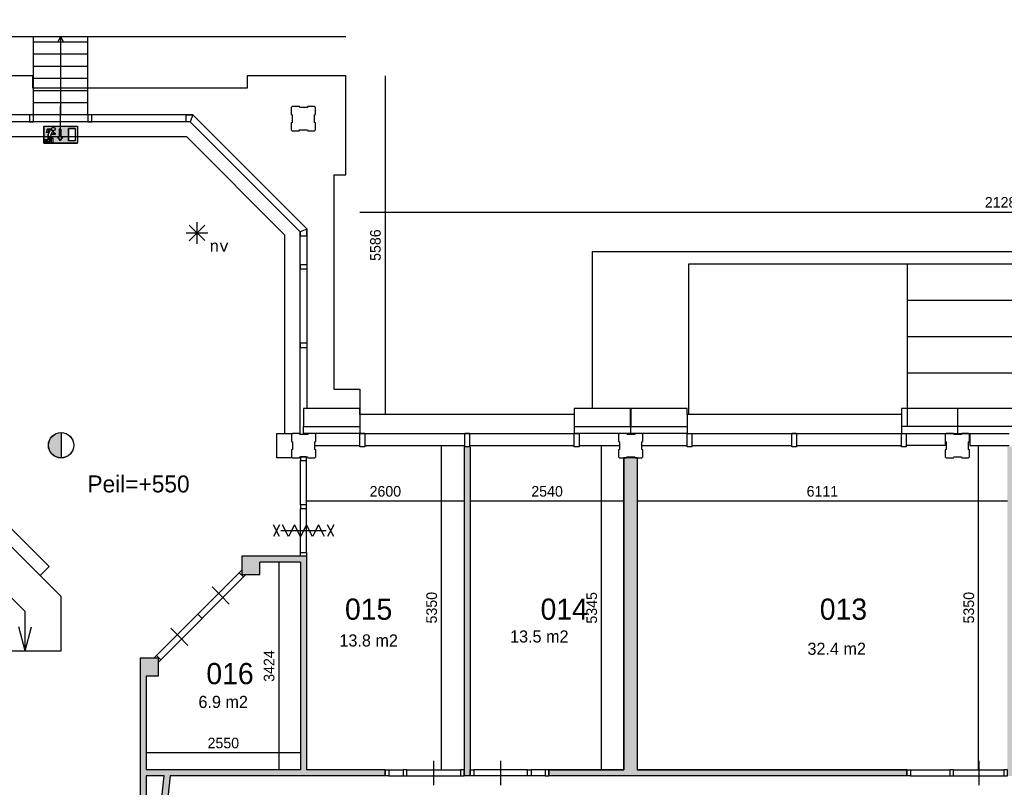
# Model space of a CAD drawing. Extents: x -1826 to 147704, y -44576 to 60962.
# Tile 74 of 75: x 104004 to 120259, y 48296 to 60962. Entities that reach past the tile are written whole.
import ezdxf
from ezdxf.enums import TextEntityAlignment as Align

# ---------------------------------------------------------------- set-up
doc = ezdxf.new("R2010")
doc.units = 0
doc.header["$MEASUREMENT"] = 0
doc.header["$PDMODE"] = 35
doc.header["$PDSIZE"] = -0.5
doc.layers.get('0').update_dxf_attribs({"linetype": 'CONTINUOUS'})
doc.layers.get('DEFPOINTS').update_dxf_attribs({"linetype": 'CONTINUOUS'})
for name, color, linetype in [('AA$1A---_ARCEER', 252, 'CONTINUOUS'), ('AL21----_BUITENWAND', 252, 'CONTINUOUS'), ('AL22----_BINNENWAND', 252, 'CONTINUOUS'), ('AL24----_TRAPPEN', 252, 'CONTINUOUS'), ('AL31----_BUITENKOZIJN', 252, 'CONTINUOUS'), ('AL32----_BINNENKOZIJN', 252, 'CONTINUOUS'), ('AM$1A---_MAATVOERING', 252, 'CONTINUOUS'), ('Betonpalen', 252, 'CONTINUOUS'), ('Brandweer', 252, 'CONTINUOUS'), ('brandweer NIEUW', 252, 'CONTINUOUS'), ('LAYER01', 252, 'CONTINUOUS'), ('M2', 252, 'CONTINUOUS'), ('STEMPEL', 252, 'CONTINUOUS')]:
    doc.layers.add(name, color=color, linetype=linetype)
doc.styles.add('B-01', font='b-gbp')
doc.styles.add('MONOTXT', font='MONOTXT')
doc.dimstyles.new('BBA_STAND', dxfattribs={"dimtxt": 175, "dimasz": 1, "dimexe": 1, "dimexo": 0.001, "dimgap": 75, "dimtad": 1, "dimdec": 0, "dimzin": 0, "dimdsep": 46, "dimtxsty": 'B-01', "dimblk": 'NONE', "dimblk1": 'PIJL1', "dimblk2": 'NONE', "dimcen": 1, "dimse1": 1, "dimse2": 1, "dimclrd": 256, "dimclre": 256, "dimclrt": 256, "dimadec": 4, "dimazin": 0, "dimtfac": 1, "dimtdec": 0, "dimtmove": 0, "dimatfit": 2, "dimldrblk": 'PIJL1', "dimfxl": 1, "dimtfillclr": 256, "dimtolj": 1, "dimtzin": 0, "dimarcsym": 0})

# ---------------------------------------------------------------- blocks, each defined once
blk = doc.blocks.new('*D14')
at = {"layer": 'AM$1A---_MAATVOERING', "lineweight": -2, "transparency": 16777216}
blk.add_line((86391, 60685), (109391, 60685), dxfattribs=at)
at = {"layer": 'DEFPOINTS', "color": 0, "transparency": 16777216}
for p in [(109391, 60685), (86391, 60035), (109391, 60035)]:
    blk.add_point(p, dxfattribs=at)
at = {"layer": 'AM$1A---_MAATVOERING', "transparency": 16777216, "insert": (97891, 60847), "char_height": 175, "attachment_point": 5, "style": 'B-01'}
blk.add_mtext('\\A1;23000', dxfattribs=at)
blk = doc.blocks.new('_None')
blk = doc.blocks.new('PIJL1')
at = {"color": 1, "linetype": 'ByBlock'}
blk.add_line((0, 83), (0, -83), dxfattribs=at)
blk.add_solid([(-100, 17), (-100, -17), (0, 0)], dxfattribs=at)
blk = doc.blocks.new('*D15')
at = {"layer": 'AM$1A---_MAATVOERING', "lineweight": -2, "transparency": 16777216}
blk.add_line((110040, 60035), (110040, 54449), dxfattribs=at)
at = {"layer": 'DEFPOINTS', "color": 0, "transparency": 16777216}
for p in [(109391, 60035), (109835, 54449), (110040, 54449)]:
    blk.add_point(p, dxfattribs=at)
at = {"layer": 'AM$1A---_MAATVOERING', "transparency": 16777216, "insert": (109878, 57242), "char_height": 175, "attachment_point": 5, "rotation": 90, "style": 'B-01'}
blk.add_mtext('\\A1;5586', dxfattribs=at)
blk = doc.blocks.new('*D16')
at = {"layer": 'AM$1A---_MAATVOERING', "lineweight": -2, "transparency": 16777216}
blk.add_line((109621, 57785), (130905, 57785), dxfattribs=at)
at = {"layer": 'DEFPOINTS', "color": 0, "transparency": 16777216}
for p in [(130905, 57785), (109621, 55099), (130905, 54549)]:
    blk.add_point(p, dxfattribs=at)
at = {"layer": 'AM$1A---_MAATVOERING', "transparency": 16777216, "insert": (120263, 57947), "char_height": 175, "attachment_point": 5, "style": 'B-01'}
blk.add_mtext('\\A1;21284', dxfattribs=at)
blk = doc.blocks.new('*D49')
at = {"layer": 'AM$1A---_MAATVOERING', "lineweight": -2, "transparency": 16777216}
blk.add_line((108285, 52009), (108285, 48585), dxfattribs=at)
at = {"layer": 'DEFPOINTS', "color": 0, "transparency": 16777216}
for p in [(108410, 52009), (108285, 48585), (108410, 48585)]:
    blk.add_point(p, dxfattribs=at)
at = {"layer": 'AM$1A---_MAATVOERING', "transparency": 16777216, "insert": (108123, 50297), "char_height": 175, "attachment_point": 5, "rotation": 90, "style": 'B-01'}
blk.add_mtext('\\A1;3424', dxfattribs=at)
blk = doc.blocks.new('*D50')
at = {"layer": 'AM$1A---_MAATVOERING', "lineweight": -2, "transparency": 16777216}
blk.add_line((108641, 48864), (106091, 48864), dxfattribs=at)
at = {"layer": 'DEFPOINTS', "color": 0, "transparency": 16777216}
for p in [(106091, 48973), (108641, 48973), (106091, 48864)]:
    blk.add_point(p, dxfattribs=at)
at = {"layer": 'AM$1A---_MAATVOERING', "transparency": 16777216, "insert": (107366, 49026), "char_height": 175, "attachment_point": 5, "style": 'B-01'}
blk.add_mtext('\\A1;2550', dxfattribs=at)
blk = doc.blocks.new('*D51')
at = {"layer": 'AM$1A---_MAATVOERING', "lineweight": -2, "transparency": 16777216}
blk.add_line((111341, 53017), (108741, 53017), dxfattribs=at)
at = {"layer": 'DEFPOINTS', "color": 0, "transparency": 16777216}
for p in [(108741, 53017), (108741, 48585), (111341, 48585)]:
    blk.add_point(p, dxfattribs=at)
at = {"layer": 'AM$1A---_MAATVOERING', "transparency": 16777216, "insert": (110041, 53179), "char_height": 175, "attachment_point": 5, "style": 'B-01'}
blk.add_mtext('\\A1;2600', dxfattribs=at)
blk = doc.blocks.new('*D52')
at = {"layer": 'AM$1A---_MAATVOERING', "lineweight": -2, "transparency": 16777216}
blk.add_line((110968, 48585), (110968, 53935), dxfattribs=at)
at = {"layer": 'DEFPOINTS', "color": 0, "transparency": 16777216}
for p in [(110968, 53935), (111208, 53935), (111208, 48585)]:
    blk.add_point(p, dxfattribs=at)
at = {"layer": 'AM$1A---_MAATVOERING', "transparency": 16777216, "insert": (110806, 51260), "char_height": 175, "attachment_point": 5, "rotation": 90, "style": 'B-01'}
blk.add_mtext('\\A1;5350', dxfattribs=at)
blk = doc.blocks.new('*D53')
at = {"layer": 'AM$1A---_MAATVOERING', "lineweight": -2, "transparency": 16777216}
blk.add_line((113611, 48585), (113611, 53930), dxfattribs=at)
at = {"layer": 'DEFPOINTS', "color": 0, "transparency": 16777216}
for p in [(113611, 53930), (113906, 53930), (113981, 48585)]:
    blk.add_point(p, dxfattribs=at)
at = {"layer": 'AM$1A---_MAATVOERING', "transparency": 16777216, "insert": (113449, 51257), "char_height": 175, "attachment_point": 5, "rotation": 90, "style": 'B-01'}
blk.add_mtext('\\A1;5345', dxfattribs=at)
blk = doc.blocks.new('*D54')
at = {"layer": 'AM$1A---_MAATVOERING', "lineweight": -2, "transparency": 16777216}
blk.add_line((113981, 53017), (111441, 53017), dxfattribs=at)
at = {"layer": 'DEFPOINTS', "color": 0, "transparency": 16777216}
for p in [(111441, 53017), (111441, 48585), (113981, 48585)]:
    blk.add_point(p, dxfattribs=at)
at = {"layer": 'AM$1A---_MAATVOERING', "transparency": 16777216, "insert": (112711, 53179), "char_height": 175, "attachment_point": 5, "style": 'B-01'}
blk.add_mtext('\\A1;2540', dxfattribs=at)
blk = doc.blocks.new('*D55')
at = {"layer": 'AM$1A---_MAATVOERING', "lineweight": -2, "transparency": 16777216}
blk.add_line((119836, 48585), (119836, 53935), dxfattribs=at)
at = {"layer": 'DEFPOINTS', "color": 0, "transparency": 16777216}
for p in [(119836, 53935), (120311, 53935), (120311, 48585)]:
    blk.add_point(p, dxfattribs=at)
at = {"layer": 'AM$1A---_MAATVOERING', "transparency": 16777216, "insert": (119674, 51260), "char_height": 175, "attachment_point": 5, "rotation": 90, "style": 'B-01'}
blk.add_mtext('\\A1;5350', dxfattribs=at)
blk = doc.blocks.new('*D56')
at = {"layer": 'AM$1A---_MAATVOERING', "lineweight": -2, "transparency": 16777216}
blk.add_line((120311, 53017), (114201, 53017), dxfattribs=at)
at = {"layer": 'DEFPOINTS', "color": 0, "transparency": 16777216}
for p in [(114201, 53017), (114201, 48585), (120311, 48585)]:
    blk.add_point(p, dxfattribs=at)
at = {"layer": 'AM$1A---_MAATVOERING', "transparency": 16777216, "insert": (117256, 53179), "char_height": 175, "attachment_point": 5, "style": 'B-01'}
blk.add_mtext('\\A1;6111', dxfattribs=at)
blk = doc.blocks.new('*D70')
at = {"layer": 'AM$1A---_MAATVOERING', "lineweight": -2, "transparency": 16777216}
blk.add_line((122191, 47617), (106491, 47617), dxfattribs=at)
at = {"layer": 'DEFPOINTS', "color": 0, "transparency": 16777216}
for p in [(106491, 48485), (122191, 48485), (106491, 47617)]:
    blk.add_point(p, dxfattribs=at)
at = {"layer": 'AM$1A---_MAATVOERING', "transparency": 16777216, "insert": (114341, 47779), "char_height": 175, "attachment_point": 5, "style": 'B-01'}
blk.add_mtext('\\A1;15701', dxfattribs=at)

msp = doc.modelspace()

# ---------------------------------------------------------------- hatches: boundary and pattern name
at = {"layer": 'AA$1A---_ARCEER'}
msp.add_hatch(color=256, dxfattribs=at).paths.add_polyline_path([(111441.1, 48485.8), (111441.1, 48585.8), (111441.1, 53915.8), (111341.1, 53915.8), (111341.1, 48585.8), (111341.1, 48485.8)])
h = msp.add_hatch(color=256, dxfattribs=at)
h.paths.add_polyline_path([(125090.6, 48644.8), (125090.6, 48424.8), (130090.6, 48424.8), (130090.6, 48644.8)])
h.paths.add_polyline_path([(125090.6, 43244.8), (125090.6, 43024.8), (130090.6, 43024.8), (130090.6, 43244.8)])
h.paths.add_polyline_path([(130090.6, 37624.3), (130090.6, 37844.3), (125090.6, 37844.3), (125090.6, 37624.3)])
h.paths.add_polyline_path([(124690.6, 37624.3), (124690.6, 37844.3), (121340.6, 37844.3), (121340.6, 39614.3), (121297.6, 39614.3), (121240.6, 39557.3), (121240.6, 37844.3), (121240.6, 37624.3)])
h.paths.add_polyline_path([(121250.6, 43244.8), (121240.6, 43233.8), (121240.6, 43024.8), (121240.6, 41254.8), (121340.6, 41254.8), (121340.6, 43024.8), (124690.6, 43024.8), (124690.6, 43244.8)])
h.paths.add_polyline_path([(122196.6, 48644.8), (122190.6, 48637.8), (122190.6, 48424.8), (122190.6, 44884.8), (122290.6, 44884.8), (122290.6, 48424.8), (124690.6, 48424.8), (124690.6, 48644.8)])
h.paths.add_polyline_path([(120530.6, 53914.8), (120310.6, 53914.8), (120310.6, 48484.8), (120530.6, 48484.8)])
h.paths.add_polyline_path([(116090.6, 45934.8), (116090.6, 45734.8), (119730.6, 45734.8), (119730.6, 43234.8), (116090.6, 43234.8), (116090.6, 43034.8), (116975.6, 43034.8), (116975.6, 38034.3), (117079.6, 38034.3), (117079.6, 43034.8), (119907.6, 43034.8), (119940.6, 43066.8), (119940.6, 43234.8), (119940.6, 45734.8), (119940.6, 45934.8)])
h.paths.add_polyline_path([(114200.1, 48584.8), (114200.1, 53734.8), (113980.1, 53734.8), (113980.1, 48584.8), (112740.1, 48584.8), (112740.1, 48484.8), (118650.1, 48484.8), (118650.1, 48584.8)])
h.paths.add_polyline_path([(122270.6, 35984.3), (122170.6, 35984.3), (121050.6, 35984.3), (121050.6, 35884.3), (122170.6, 35884.3), (122170.6, 32280.3), (121150.6, 32280.3), (121150.6, 32534.3), (121050.6, 32534.3), (121050.6, 32148.5), (121480.5, 31534.3), (122270.6, 31534.3), (122270.6, 32534.3)])
h.paths.add_polyline_path([(122170.6, 32180.3), (122170.6, 31634.3), (121532.6, 31634.3), (121532.6, 31634.3), (121150.2, 32180.3)], flags=16)
h = msp.add_hatch(color=256, dxfattribs=at)
h.paths.add_polyline_path([(108740.1, 52109.8), (107669.1, 52109.8), (107669.1, 51809.8), (107969.1, 51809.8), (107969.1, 52009.8), (108640.1, 52009.8), (108640.1, 48585.8), (106090.1, 48585.8), (106090.1, 50131.8), (106290.1, 50131.8), (106290.1, 50431.2), (105990.1, 50431.8), (105990.1, 45735.8), (106776.1, 45735.8), (106776.1, 45935.8), (106212.2, 45935.8), (106489.9, 48485.8), (110040.1, 48485.8), (110040.1, 48585.8), (108740.1, 48585.8)])
h.paths.add_polyline_path([(106389.6, 48485.8), (106115.1, 45935.8), (106090.1, 45935.8), (106090.1, 48485.8)], flags=16)
at = {"layer": 'Brandweer'}
h = msp.add_hatch(color=256, dxfattribs=at)
h.paths.add_polyline_path([(104958.1, 58927.1), (104958.1, 59204.5), (104403.2, 59204.5), (104403.2, 58927.1)])
h.paths.add_polyline_path([(104709.3, 59025.9), (104672.3, 58970.4), (104635.3, 59025.9), (104658.4, 59025.9), (104658.4, 59155.4), (104686.2, 59155.4), (104686.2, 59025.9)], flags=16)
h.paths.add_polyline_path([(104810.1, 59167.5), (104921.1, 59167.5), (104921.1, 58964.1), (104810.1, 58964.1)], flags=16)
h.paths.add_polyline_path([(104588.2, 59065.8), (104532.7, 59065.8), (104532.7, 59099.4), (104511.3, 59052.3), (104551.2, 59001.1), (104551.2, 58931.7), (104528.1, 58931.7), (104528.1, 58993.1), (104500.3, 59028.8), (104500.3, 58954.8), (104412.5, 58954.8), (104412.5, 58978), (104477.2, 58978), (104477.2, 59066.7), (104508.3, 59135.2), (104481.4, 59135.2), (104472.1, 59098.2), (104448.3, 59098.2), (104463.3, 59158.3), (104524.3, 59158.3), (104524.9, 59151.8), (104525, 59151.5), (104528.3, 59141.9), (104528.5, 59141.5), (104531.8, 59136.3), (104532.2, 59135.8), (104535.3, 59132.3), (104535.6, 59132.1), (104541.3, 59127.7), (104541.9, 59127.3), (104547.5, 59124.6), (104549.1, 59124.1), (104552.3, 59123.1), (104553.9, 59122.8), (104554.2, 59122.7), (104554.6, 59122.7), (104555, 59122.6), (104555.4, 59122.5), (104555.8, 59122.5), (104555.8, 59088.9), (104588.2, 59088.9)], flags=16)
h.paths.add_polyline_path([(104581.6, 59140.4), (104580.1, 59138.6), (104576.8, 59135.8), (104576.9, 59135.9), (104573.5, 59133.8), (104569.8, 59132.1), (104565.9, 59131), (104561.8, 59130.5), (104557.7, 59130.6), (104553.7, 59131.3), (104553.5, 59131.4), (104549.6, 59132.7), (104548.8, 59133.1), (104546.1, 59134.5), (104545.8, 59134.7), (104542.8, 59136.8), (104542.7, 59136.9), (104539.5, 59139.9), (104538.9, 59140.7), (104537.3, 59142.8), (104536.3, 59144.6), (104535.7, 59145.5), (104535.9, 59145.2), (104534.2, 59148.9), (104533.1, 59153), (104533.2, 59152.9), (104532.9, 59154.9), (104532.6, 59156.4), (104532.7, 59159.6), (104532.7, 59161), (104533, 59162.4), (104533.5, 59165), (104534.1, 59166.9), (104534.3, 59167.8), (104534.2, 59167.6), (104536, 59171.5), (104536.2, 59171.8), (104538.3, 59175.2), (104539.2, 59176.1), (104540.9, 59178.1), (104541.3, 59178.4), (104544.2, 59180.9), (104545.3, 59181.5), (104547.3, 59182.8), (104549, 59183.6), (104549.6, 59183.9), (104549.2, 59183.7), (104552.4, 59184.9), (104554.7, 59185.4), (104555.2, 59185.6), (104559.1, 59186.1), (104563.2, 59186), (104567.5, 59185.2), (104568.2, 59184.9), (104571.3, 59183.9), (104572.5, 59183.3), (104574.7, 59182.2), (104578.5, 59179.5), (104579.4, 59178.6), (104581, 59177), (104582.3, 59175.4), (104583.1, 59174.5), (104582.8, 59174.9), (104585, 59171.4), (104586.6, 59167.7), (104587.7, 59163.8), (104588, 59161.8), (104588.1, 59161.3), (104588, 59161.7), (104588.3, 59158.3), (104588.3, 59158.3), (104587.9, 59154.2), (104587.1, 59150.3), (104586.3, 59148.3), (104586.2, 59147.8), (104586.3, 59148.3), (104585, 59145.2), (104582.8, 59141.7), (104581.7, 59140.5), (104581.6, 59140.4), (104581.7, 59140.5)], flags=16)
at = {"layer": 'brandweer NIEUW'}
msp.add_hatch(color=256, dxfattribs=at).paths.add_polyline_path([(104687.7, 53731.8), (104687.7, 54148.3, 1)])

# ---------------------------------------------------------------- linework, layer by layer
at = {"layer": 'AL21----_BUITENWAND'}
for p, q in [((108690.7, 54548.5), (108690.7, 54248.5)), ((109620.7, 54548.5), (108690.7, 54548.5)), ((115021.2, 54548.5), (113160.7, 54548.5)), ((114090.7, 54248.5), (114090.7, 54548.5)), ((114091.2, 54548.5), (114091.2, 54248.5)), ((114091.2, 54548.5), (114091.2, 54248.5)), ((120421.2, 54548.5), (118561.2, 54548.5)), ((119488.3, 54548.5), (119488.3, 54134.5)), ((108248.7, 53734.5), (108248.7, 54134.5)), ((108248.7, 54134.5), (108505.7, 54134.4)), ((108690.7, 54248.5), (109620.7, 54248.5)), ((108690.7, 54134.5), (108690.7, 54248.5)), ((109700.7, 54134.5), (108690.7, 54134.5)), ((113160.7, 54248.5), (115021.2, 54248.5)), ((115021.2, 54134.5), (113160.7, 54134.5)), ((114090.7, 54248.5), (114090.7, 54134.5)), ((114091.2, 54134.5), (114091.2, 54248.5)), ((114091.2, 54134.5), (114091.2, 54248.5)), ((120421.2, 54248.5), (118561.2, 54248.5)), ((118641.2, 54134.5), (120341.2, 54134.5)), ((119285.4, 54134.5), (119285.4, 53934.5)), ((119691.2, 54134.5), (119691.2, 53934.5)), ((108875.7, 53934.5), (109620.7, 53934.5)), ((113240.7, 53934.5), (113905.7, 53934.5)), ((114275.7, 53934.5), (115021.2, 53934.5)), ((119285.4, 53934.5), (118641.2, 53934.5)), ((119691.2, 53934.5), (120341.2, 53934.5)), ((108490.7, 53734.5), (108248.7, 53734.5)), ((108640.7, 53749.4), (108640.7, 53688.8)), ((108740.4, 53749.4), (108640.7, 53749.4)), ((108640.7, 53688.8), (108740.4, 53688.8)), ((108640.7, 52958.3), (108640.7, 53688.8)), ((108740.4, 53688.8), (108740.4, 53749.4)), ((108740.4, 52958.3), (108740.4, 53688.8))]:
    msp.add_line(p, q, dxfattribs=at)
at = {"layer": 'AL22----_BINNENWAND'}
for p, q in [((111440.7, 53914.5), (111340.7, 53914.5)), ((114200.7, 53734.5), (113980.7, 53734.5)), ((107669.7, 52108.5), (107669.7, 51808.5))]:
    msp.add_line(p, q, dxfattribs=at)
for points in [[(104490.7, 51940.5), (100610.7, 55820.5)], [(104342.2, 51792.5), (100523.7, 55610.5)], [(104095.7, 51197.5), (100272.7, 55020.5)], [(111340.7, 53914.5), (111340.7, 48484.8)], [(111440.7, 53914.5), (111440.7, 48484.8)], [(113980.7, 53734.5), (113980.7, 48584.5)], [(113980.7, 48584.5), (113980.7, 53734.5)], [(114200.7, 53734.5), (114200.7, 48584.5)], [(114200.7, 53734.5), (114200.7, 48584.5)], [(108740.7, 52108.5), (107669.7, 52108.5)], [(108740.7, 52108.5), (108740.7, 48584.5)], [(104342.2, 51792.5), (104490.7, 51940.5)], [(108640.7, 52008.5), (107969.7, 52008.5)], [(107969.7, 51808.5), (107969.7, 52008.5)], [(108640.7, 52008.5), (108640.7, 48584.5)], [(104342.2, 51792.5), (104690.7, 51444.5)], [(107669.7, 51808.5), (107969.7, 51808.5)], [(103500.7, 50550.5), (104690.7, 50550.5), (104690.7, 51444.5)], [(104095.7, 50550.5), (104095.7, 51197.5)], [(104095.7, 50550.5), (103990.7, 50942.5)], [(104095.7, 50550.5), (104200.7, 50942.5)], [(105990.7, 50430.5), (105990.7, 45734.5)], [(105990.7, 50430.5), (106290.7, 50430)], [(106290.7, 50430), (106290.7, 50130.5)], [(106090.7, 50130.5), (106090.7, 48584.5)], [(106290.7, 50130.5), (106090.7, 50130.5)], [(108640.7, 48584.5), (106090.7, 48584.5)], [(106090.7, 48484.5), (106090.7, 45934.5)], [(106090.7, 48484.5), (106090.7, 45934.5)], [(106390.2, 48484.5), (106090.7, 48484.5)], [(106115.7, 45934.5), (106115.7, 45934.5), (106390.2, 48484.5)], [(106490.5, 48484.5), (106212.8, 45934.5)], [(110040.7, 48484.5), (106490.7, 48484.5)], [(110040.7, 48584.5), (108740.7, 48584.5)], [(110040.7, 48584.5), (110040.7, 48484.5)], [(110040.7, 48584.5), (110040.7, 48484.5)], [(111340.7, 48584.5), (111340.7, 48484.5)], [(111340.7, 48484.5), (111340.7, 48584.5)], [(111440.7, 48484.5), (111340.7, 48484.5)], [(111440.7, 48484.5), (111340.7, 48484.5)], [(111440.7, 48584.5), (111440.7, 48484.5)], [(111440.7, 48584.5), (111440.7, 48484.5)], [(112740.7, 48584.5), (112740.7, 48484.5)], [(112740.7, 48484.5), (112740.7, 48584.5)], [(112740.7, 48584.5), (113980.7, 48584.5)], [(113980.7, 48584.5), (112740.7, 48584.5)], [(118651.2, 48484.5), (112740.7, 48484.5)], [(118650.7, 48484.5), (112740.7, 48484.5)], [(118651.2, 48584.5), (114200.7, 48584.5)], [(114200.7, 48584.5), (118650.7, 48584.5)], [(118650.7, 48584.5), (118650.7, 48484.5)], [(118651.2, 48584.5), (118651.2, 48484.5)]]:
    msp.add_lwpolyline(points, dxfattribs=at)
at = {"layer": 'AL24----_TRAPPEN'}
for p, q in [((104230.7, 59390.5), (104230.7, 60684.5)), ((104680.7, 60684.5), (104634, 60590.5)), ((104680.7, 60684.5), (104680.7, 59390.5)), ((104680.7, 60684.5), (104727.3, 60590.5)), ((105130.7, 59390.5), (105130.7, 60684.5)), ((105130.7, 60590.5), (104230.7, 60590.5)), ((105130.7, 60390.5), (104230.7, 60390.5)), ((105130.7, 60190.5), (104230.7, 60190.5)), ((105130.7, 59990.5), (104230.7, 59990.5)), ((105130.7, 59790.5), (104230.7, 59790.5)), ((105130.7, 59590.5), (104230.7, 59590.5))]:
    msp.add_line(p, q, dxfattribs=at)
at = {"layer": 'AL31----_BUITENKOZIJN'}
for p, q in [((105130.7, 59790.5), (104230.7, 59790.5)), ((104680.7, 59333.5), (104680.7, 59533.6)), ((106864.2, 59390.5), (103475.7, 59390.5)), ((104230.7, 59390.5), (104163.7, 59390.5)), ((104163.7, 59390.5), (104163.7, 59276.5)), ((104230.7, 59276.5), (104230.7, 59390.5)), ((104680.7, 59133.4), (104680.7, 59333.5)), ((105197.7, 59390.5), (105130.7, 59390.5)), ((105130.7, 59390.5), (105130.7, 59276.5)), ((105197.7, 59276.5), (105197.7, 59390.5)), ((106750.7, 59276.5), (106750.2, 59390.5)), ((106750.2, 59390.5), (106864.7, 59390.5)), ((106864.7, 59390.5), (106817.7, 59276.5)), ((108747.7, 57507.5), (106864.2, 59390.5)), ((106817.2, 59276.5), (103475.7, 59276.5)), ((104163.7, 59276.5), (104230.7, 59276.5)), ((105130.7, 59276.5), (105197.7, 59276.5)), ((106817.7, 59276.5), (106750.7, 59276.5)), ((108633.7, 57460.5), (106817.2, 59276.5)), ((106763.7, 59026.5), (103490.7, 59026.5)), ((108383.7, 57406.5), (106763.7, 59026.5)), ((107794.2, 58460.5), (107381.7, 58873.5)), ((108383.7, 54134.5), (108383.7, 57406.5)), ((108747.2, 57507.5), (108633.2, 57460.5)), ((108633.2, 57460.5), (108633.2, 57393.5)), ((108633.2, 57393.5), (108747.2, 57393.5)), ((108633.7, 54118.5), (108633.7, 57460.5)), ((108747.2, 57393.5), (108747.2, 57507.5)), ((108747.7, 54548.5), (108747.7, 57507.5)), ((108633.7, 56916.5), (108633.7, 56850.5)), ((108747.7, 56916.5), (108633.7, 56916.5)), ((108747.7, 56850.5), (108747.7, 56916.5)), ((108633.7, 56850.5), (108747.7, 56850.5)), ((108747.7, 55622.5), (108633.7, 55622.5)), ((108633.7, 55622.5), (108633.7, 55554.5)), ((108747.7, 55554.5), (108747.7, 55622.5)), ((108633.7, 55554.5), (108747.7, 55554.5)), ((109620.7, 54448.5), (109620.7, 54548.5)), ((113160.7, 54548.5), (113160.7, 54134.5)), ((113160.7, 54548.5), (113160.7, 54448.5)), ((115021.2, 54448.5), (115021.2, 54548.5)), ((115021.2, 54448.5), (115021.2, 54548.5)), ((118561.2, 54548.5), (118561.2, 54134.5)), ((118561.2, 54548.5), (118561.2, 54448.5)), ((118561.2, 54548.5), (118561.2, 54448.5)), ((113160.7, 54448.5), (109620.7, 54448.5)), ((109620.7, 54448.5), (109620.7, 54134.5)), ((118561.2, 54448.5), (115021.2, 54448.5)), ((118561.2, 54448.5), (115021.2, 54448.5)), ((115021.2, 54448.5), (115021.2, 54134.5)), ((115021.2, 54448.5), (115021.2, 54248.5)), ((118561.2, 54448.5), (118561.2, 54248.5)), ((109620.7, 54134.5), (109700.7, 54134.5)), ((109620.7, 53914.5), (109620.7, 54134.5)), ((109700.7, 54134.5), (109700.7, 53914.5)), ((109700.7, 54134.5), (111350.7, 54134.5)), ((111350.7, 54134.5), (111430.7, 54134.5)), ((111430.7, 54134.5), (111350.7, 54134.5)), ((111350.7, 53914.5), (111350.7, 54134.5)), ((111430.7, 54134.5), (111430.7, 53914.5)), ((111430.7, 54134.5), (113160.7, 54134.5)), ((113160.7, 54134.5), (113240.7, 54134.5)), ((113160.7, 53914.5), (113160.7, 54134.5)), ((113240.7, 54134.5), (113240.7, 53914.5)), ((115021.2, 54134.5), (115101.2, 54134.5)), ((115021.2, 54134.5), (115101.2, 54134.5)), ((115021.2, 53914.5), (115021.2, 54134.5)), ((115021.2, 53914.5), (115021.2, 54134.5)), ((115101.2, 54134.5), (115101.2, 53914.5)), ((115101.2, 54134.5), (115101.2, 53914.5)), ((115101.2, 54134.5), (116751.2, 54134.5)), ((116751.2, 54134.5), (116831.2, 54134.5)), ((116751.2, 54134.5), (116831.2, 54134.5)), ((116751.2, 53914.5), (116751.2, 54134.5)), ((116751.2, 53914.5), (116751.2, 54134.5)), ((116831.2, 54134.5), (116751.2, 54134.5)), ((116831.2, 54134.5), (116751.2, 54134.5)), ((116831.2, 54134.5), (118561.2, 54134.5)), ((116831.2, 54134.5), (116831.2, 53914.5)), ((116831.2, 54134.5), (116831.2, 53914.5)), ((118561.2, 54134.5), (118641.2, 54134.5)), ((118561.2, 54134.5), (118641.2, 54134.5)), ((118561.2, 53914.5), (118561.2, 54134.5)), ((118561.2, 53914.5), (118561.2, 54134.5)), ((118641.2, 54134.5), (118641.2, 53914.5)), ((118641.2, 54134.5), (118641.2, 53914.5)), ((109700.7, 53914.5), (109620.7, 53914.5)), ((109700.5, 53934.5), (111350.7, 53934.5)), ((111430.7, 53914.5), (111350.7, 53914.5)), ((111430.7, 53934.5), (113160.7, 53934.5)), ((113240.7, 53914.5), (113160.7, 53914.5)), ((115101.2, 53914.5), (115021.2, 53914.5)), ((115101.2, 53914.5), (115021.2, 53914.5)), ((115101, 53934.5), (116751.2, 53934.5)), ((115101, 53934.5), (116751.2, 53934.5)), ((116831.2, 53914.5), (116751.2, 53914.5)), ((116831.2, 53914.5), (116751.2, 53914.5)), ((116831.2, 53934.5), (118561.2, 53934.5)), ((116831.2, 53934.5), (118561.2, 53934.5)), ((118641.2, 53914.5), (118561.2, 53914.5)), ((118641.2, 53914.5), (118561.2, 53914.5))]:
    msp.add_line(p, q, dxfattribs=at)
at = {"layer": 'AL32----_BINNENKOZIJN'}
for p, q in [((107669.7, 51879.2), (107627.6, 51837.1)), ((107627.6, 51837.1), (107698.1, 51766.6)), ((107698.1, 51766.6), (107740, 51808.5)), ((106946.1, 51154.7), (107016.8, 51084.1)), ((106222.3, 50429.9), (106264.7, 50472.3)), ((106264.7, 50472.3), (106335.4, 50401.7)), ((106335.4, 50401.7), (106290.7, 50356.8))]:
    msp.add_line(p, q, dxfattribs=at)
for points in [[(108640.7, 52958.3), (108640.7, 52898.5), (108740.4, 52898.5), (108740.4, 52958.3)], [(108640.7, 52108.5), (108640.7, 52168.3), (108740.4, 52168.3), (108740.4, 52108.5)], [(110040.7, 48584.5), (110100.4, 48584.5), (110100.4, 48484.8), (110040.7, 48484.8)], [(110395.4, 48584.5), (110335.7, 48584.5), (110335.7, 48484.8), (110395.4, 48484.8)], [(111340.7, 48584.5), (111280.9, 48584.5), (111280.9, 48484.8), (111340.7, 48484.8)], [(111440.7, 48584.5), (111500.4, 48584.5), (111500.4, 48484.8), (111440.7, 48484.8)], [(112385.9, 48584.5), (112445.7, 48584.5), (112445.7, 48484.8), (112385.9, 48484.8)], [(112740.7, 48584.5), (112680.9, 48584.5), (112680.9, 48484.8), (112740.7, 48484.8)], [(118651.2, 48584.5), (118710.9, 48584.5), (118710.9, 48484.8), (118651.2, 48484.8)], [(119420.9, 48584.5), (119361.2, 48584.5), (119361.2, 48484.8), (119420.9, 48484.8)], [(120311.2, 48584.5), (120251.4, 48584.5), (120251.4, 48484.8), (120311.2, 48484.8)]]:
    msp.add_lwpolyline(points, close=True, dxfattribs=at)
for points in [[(108640.7, 52168.3), (108640.7, 52898.5)], [(108740.4, 52168.3), (108740.4, 52898.5)], [(108490.7, 52534.5), (108690.7, 52534.5), (108890.7, 52534.5)], [(106264.7, 50472.3), (107627.6, 51837.1)], [(106335.4, 50401.7), (107698.1, 51766.6)], [(107181.2, 51601.5), (107322.7, 51460.5), (107464.2, 51318.5)], [(106499.2, 50919.5), (106640.7, 50778.5), (106782.2, 50636.5)], [(110838.2, 48734.5), (110838.2, 48534.5), (110838.2, 48334.5)], [(111943.2, 48734.5), (111943.2, 48534.5), (111943.2, 48334.5)], [(119836.2, 48734.5), (119836.2, 48534.5), (119836.2, 48334.5)], [(110100.4, 48584.5), (110335.7, 48584.5)], [(110100.4, 48484.8), (110335.7, 48484.8)], [(110395.4, 48584.5), (111280.9, 48584.5)], [(110395.4, 48484.8), (111280.9, 48484.8)], [(112385.9, 48584.5), (111500.4, 48584.5)], [(112385.9, 48484.8), (111500.4, 48484.8)], [(112680.9, 48584.5), (112445.7, 48584.5)], [(112680.9, 48484.8), (112445.7, 48484.8)], [(118710.9, 48584.5), (119361.2, 48584.5)], [(118710.9, 48484.8), (119361.2, 48484.8)], [(119420.9, 48584.5), (120251.4, 48584.5)], [(119420.9, 48484.8), (120251.4, 48484.8)]]:
    msp.add_lwpolyline(points, dxfattribs=at)
at = {"layer": 'Betonpalen'}
for points in [[(108501.7, 59529.4), (108486.7, 59514.4), (108486.7, 59399.4), (108501.7, 59391.4), (108501.7, 59266.4), (108486.7, 59261.4), (108486.7, 59144.4), (108501.7, 59129.4), (108620.7, 59129.4), (108628.7, 59144.4), (108753.7, 59144.4), (108758.7, 59129.4), (108871.7, 59129.4), (108886.7, 59144.4), (108886.7, 59259.4), (108871.7, 59267.4), (108871.7, 59392.4), (108886.7, 59397.4), (108886.7, 59514.4), (108871.7, 59529.4), (108760.7, 59529.4), (108752.7, 59514.4), (108627.7, 59514.4), (108622.7, 59529.4), (108501.7, 59529.4)], [(108505.7, 54134), (108490.7, 54119), (108490.7, 54004), (108505.7, 53996), (108505.7, 53871), (108490.7, 53866), (108490.7, 53749), (108505.7, 53734), (108624.7, 53734), (108632.7, 53749), (108757.7, 53749), (108762.7, 53734), (108875.7, 53734), (108890.7, 53749), (108890.7, 53864), (108875.7, 53872), (108875.7, 53997), (108890.7, 54002), (108890.7, 54119), (108875.7, 54134), (108764.7, 54134), (108756.7, 54119), (108631.7, 54119), (108626.7, 54134), (108505.7, 54134)], [(113905.7, 54134.5), (113890.7, 54119.5), (113890.7, 54004.5), (113905.7, 53996.5), (113905.7, 53871.5), (113890.7, 53866.5), (113890.7, 53749.5), (113905.7, 53734.5), (114024.7, 53734.5), (114032.7, 53749.5), (114157.7, 53749.5), (114162.7, 53734.5), (114275.7, 53734.5), (114290.7, 53749.5), (114290.7, 53864.5), (114275.7, 53872.5), (114275.7, 53997.5), (114290.7, 54002.5), (114290.7, 54119.5), (114275.7, 54134.5), (114164.7, 54134.5), (114156.7, 54119.5), (114031.7, 54119.5), (114026.7, 54134.5), (113905.7, 54134.5)], [(119300.4, 54134.5), (119285.4, 54119.5), (119285.4, 54004.5), (119300.4, 53996.5), (119300.4, 53871.5), (119285.4, 53866.5), (119285.4, 53749.5), (119300.4, 53734.5), (119419.4, 53734.5), (119427.4, 53749.5), (119552.4, 53749.5), (119557.4, 53734.5), (119670.4, 53734.5), (119685.4, 53749.5), (119685.4, 53864.5), (119670.4, 53872.5), (119670.4, 53997.5), (119685.4, 54002.5), (119685.4, 54119.5), (119670.4, 54134.5), (119559.4, 54134.5), (119551.4, 54119.5), (119426.4, 54119.5), (119421.4, 54134.5), (119300.4, 54134.5)]]:
    msp.add_lwpolyline(points, dxfattribs=at)
at = {"layer": 'Brandweer'}
for p, q in [((104403.2, 59204.5), (104958.1, 59204.5)), ((104403.2, 59204.5), (104403.2, 58927.1)), ((104958.1, 59204.5), (104958.1, 58927.1)), ((104463.3, 59158.3), (104448.3, 59098.2)), ((104472.1, 59098.2), (104448.3, 59098.2)), ((104524.3, 59158.3), (104463.3, 59158.3)), ((104481.4, 59135.2), (104472.1, 59098.2)), ((104508.3, 59135.2), (104477.2, 59066.7)), ((104477.2, 59066.7), (104477.2, 58978)), ((104481.4, 59135.2), (104508.3, 59135.2)), ((104500.3, 59028.8), (104528.1, 58993.1)), ((104500.3, 58954.8), (104500.3, 59028.8)), ((104511.2, 59052.5), (104551.2, 59001.1)), ((104532.7, 59099.4), (104511.3, 59052.3)), ((104532.7, 59099.4), (104532.7, 59065.8)), ((104588.2, 59065.8), (104532.7, 59065.8)), ((104555.8, 59122.5), (104555.8, 59088.9)), ((104588.2, 59088.9), (104555.8, 59088.9)), ((104588.2, 59065.8), (104588.2, 59088.9)), ((104635.3, 59025.9), (104658.4, 59025.9)), ((104672.3, 58970.4), (104635.3, 59025.9)), ((104658.4, 59155.4), (104658.4, 59025.9)), ((104709.3, 59025.9), (104672.3, 58970.4)), ((104686.2, 59155.4), (104686.2, 59025.9)), ((104686.2, 59025.9), (104709.3, 59025.9)), ((104810.1, 59167.5), (104810.1, 58964.1)), ((104921.1, 59167.5), (104810.1, 59167.5)), ((104921.1, 59167.5), (104921.1, 58964.1)), ((104403.2, 58927.1), (104958.1, 58927.1)), ((104477.2, 58978), (104412.5, 58978)), ((104412.5, 58978), (104412.5, 58954.8)), ((104412.5, 58954.8), (104500.3, 58954.8)), ((104528.1, 58931.7), (104528.1, 58993.1)), ((104551.2, 58931.7), (104528.1, 58931.7)), ((104551.2, 59001.1), (104551.2, 58931.7)), ((104921.1, 58964.1), (104810.1, 58964.1))]:
    msp.add_line(p, q, dxfattribs=at)
for points in [[(104403.2, 58927.1), (104403.2, 59204.5), (104958.1, 59204.5), (104958.1, 58927.1), (104403.2, 58927.1)], [(104533, 59162.4), (104534.1, 59167), (104536.4, 59172.1), (104539.1, 59176), (104541.5, 59178.5), (104545.2, 59181.5), (104549.1, 59183.6), (104554.8, 59185.5), (104562.1, 59186), (104568.3, 59184.9), (104572.4, 59183.3), (104574.5, 59182.2), (104577.2, 59180.4), (104579.3, 59178.6), (104582.4, 59175.3), (104584.7, 59171.7), (104586.7, 59167.4), (104588, 59161.7), (104588.2, 59157.4), (104587.8, 59153.9), (104586.3, 59148.2), (104584.7, 59144.8), (104581.7, 59140.5), (104577.3, 59136.3), (104574.5, 59134.4), (104570.1, 59132.3), (104565.7, 59131.1), (104559, 59130.6), (104553, 59131.6), (104548.7, 59133.1), (104545.4, 59135), (104542.3, 59137.3), (104538.9, 59140.8), (104536.3, 59144.7), (104534.7, 59148), (104533.4, 59152.2), (104532.9, 59155), (104532.7, 59159.6), (104533, 59162.4)], [(104580.1, 59177.9), (104581, 59176.9), (104581.9, 59175.9), (104582.7, 59174.8), (104583.5, 59173.7), (104584.2, 59172.6), (104584.9, 59171.4), (104585.5, 59170.2), (104586.1, 59168.9), (104586.6, 59167.6), (104587, 59166.3), (104587.4, 59165), (104587.7, 59163.7), (104587.9, 59162.4), (104588, 59161), (104588.1, 59159.7), (104588.2, 59158.3), (104588.1, 59156.9), (104588, 59155.6), (104587.9, 59154.2), (104587.7, 59152.9), (104587.4, 59151.6), (104587, 59150.2), (104586.6, 59149), (104586.1, 59147.7), (104585.5, 59146.4), (104584.9, 59145.2), (104584.2, 59144), (104583.5, 59142.9), (104582.7, 59141.8), (104581.9, 59140.7), (104581, 59139.7), (104580.1, 59138.7), (104579.1, 59137.7), (104578, 59136.8), (104577, 59136), (104575.9, 59135.2), (104574.7, 59134.5), (104573.5, 59133.8), (104572.3, 59133.2), (104571.1, 59132.7), (104569.8, 59132.2), (104568.5, 59131.7), (104567.2, 59131.4), (104565.8, 59131.1), (104564.5, 59130.9), (104563.2, 59130.7), (104561.8, 59130.6), (104560.4, 59130.6), (104559.1, 59130.6), (104557.7, 59130.7), (104556.4, 59130.9), (104555, 59131.1), (104553.7, 59131.4), (104552.4, 59131.7), (104551.1, 59132.2), (104549.8, 59132.7), (104548.6, 59133.2), (104547.4, 59133.8), (104546.2, 59134.5), (104545, 59135.2), (104543.9, 59136), (104542.8, 59136.8), (104541.8, 59137.7), (104540.8, 59138.7), (104539.9, 59139.7), (104539, 59140.7), (104538.2, 59141.8), (104537.4, 59142.9), (104536.6, 59144), (104536, 59145.2), (104535.4, 59146.4), (104534.8, 59147.7), (104534.3, 59149), (104533.9, 59150.2), (104533.5, 59151.6), (104533.2, 59152.9), (104533, 59154.2), (104532.8, 59155.6), (104532.7, 59156.9), (104532.7, 59158.3), (104532.7, 59159.7), (104532.8, 59161), (104533, 59162.4), (104533.2, 59163.7), (104533.5, 59165), (104533.9, 59166.3), (104534.3, 59167.6), (104534.8, 59168.9), (104535.4, 59170.2), (104536, 59171.4), (104536.6, 59172.6), (104537.4, 59173.7), (104538.2, 59174.8), (104539, 59175.9), (104539.9, 59176.9), (104540.8, 59177.9), (104541.8, 59178.9), (104542.8, 59179.7), (104543.9, 59180.6), (104545, 59181.4), (104546.2, 59182.1), (104547.4, 59182.8), (104548.6, 59183.4), (104549.8, 59183.9), (104551.1, 59184.4), (104552.4, 59184.8), (104553.7, 59185.2), (104555, 59185.5), (104556.4, 59185.7), (104557.7, 59185.9), (104559.1, 59186), (104560.4, 59186), (104561.8, 59186), (104563.2, 59185.9), (104564.5, 59185.7), (104565.9, 59185.5), (104567.2, 59185.2), (104568.5, 59184.8), (104569.8, 59184.4), (104571.1, 59183.9), (104572.3, 59183.4), (104573.5, 59182.8), (104574.7, 59182.1), (104575.9, 59181.4), (104577, 59180.6), (104578, 59179.7), (104579.1, 59178.9), (104580.1, 59177.9)], [(104412.5, 58954.8), (104412.5, 58978), (104477.2, 58978), (104477.2, 59066.7), (104508.3, 59135.2), (104481.4, 59135.2), (104472.1, 59098.2), (104448.3, 59098.2), (104463.3, 59158.3), (104524.3, 59158.3), (104524.8, 59152.5), (104525.3, 59150), (104526, 59147.4), (104527, 59144.7), (104528.6, 59141.2), (104530.3, 59138.4), (104531.6, 59136.6), (104533.5, 59134.3), (104535.3, 59132.4), (104538.1, 59129.9), (104540.8, 59128), (104543.9, 59126.2), (104546.8, 59124.9), (104550.9, 59123.5), (104553.9, 59122.8), (104555.8, 59122.1), (104555.8, 59088.9), (104588.2, 59088.9), (104588.2, 59065.8), (104532.7, 59065.8), (104532.7, 59099.4), (104511.3, 59052.3), (104551.2, 59001.1), (104551.2, 58931.7), (104528.1, 58931.7), (104528.1, 58993.1), (104500.3, 59028.8), (104500.3, 58954.8), (104412.5, 58954.8)], [(104524.3, 59158.3), (104524.3, 59157.9), (104524.3, 59157.5), (104524.3, 59157.1), (104524.4, 59156.7), (104524.4, 59156.3), (104524.4, 59155.9), (104524.4, 59155.5), (104524.5, 59155), (104524.5, 59154.6), (104524.6, 59154.2), (104524.6, 59153.8), (104524.7, 59153.4), (104524.7, 59153), (104524.8, 59152.6), (104524.8, 59152.2), (104524.9, 59151.8), (104525, 59151.4), (104525.1, 59151), (104525.1, 59150.6), (104525.2, 59150.2), (104525.3, 59149.8), (104525.4, 59149.4), (104525.5, 59149), (104525.6, 59148.6), (104525.7, 59148.3), (104525.9, 59147.9), (104526, 59147.5), (104526.1, 59147.1), (104526.2, 59146.7), (104526.4, 59146.3), (104526.5, 59145.9), (104526.6, 59145.6), (104526.8, 59145.2), (104526.9, 59144.8), (104527.1, 59144.4), (104527.3, 59144), (104527.4, 59143.7), (104527.6, 59143.3), (104527.8, 59142.9), (104527.9, 59142.6), (104528.1, 59142.2), (104528.3, 59141.8), (104528.5, 59141.5), (104528.7, 59141.1), (104528.9, 59140.8), (104529.1, 59140.4), (104529.3, 59140.1), (104529.5, 59139.7), (104529.7, 59139.4), (104529.9, 59139), (104530.1, 59138.7), (104530.3, 59138.3), (104530.6, 59138), (104530.8, 59137.7), (104531, 59137.3), (104531.3, 59137), (104531.5, 59136.7), (104531.8, 59136.3), (104532, 59136), (104532.3, 59135.7), (104532.5, 59135.4), (104532.8, 59135.1), (104533, 59134.8), (104533.3, 59134.4), (104533.6, 59134.1), (104533.9, 59133.8), (104534.1, 59133.5), (104534.4, 59133.3), (104534.7, 59133), (104535, 59132.7), (104535.3, 59132.4), (104535.6, 59132.1), (104535.9, 59131.8), (104536.2, 59131.5), (104536.5, 59131.3), (104536.8, 59131), (104537.1, 59130.7), (104537.4, 59130.5), (104537.7, 59130.2), (104538, 59130), (104538.4, 59129.7), (104538.7, 59129.5), (104539, 59129.2), (104539.3, 59129), (104539.7, 59128.8), (104540, 59128.5), (104540.3, 59128.3), (104540.7, 59128.1), (104541, 59127.9), (104541.4, 59127.6), (104541.7, 59127.4), (104542.1, 59127.2), (104542.4, 59127), (104542.8, 59126.8), (104543.1, 59126.6), (104543.5, 59126.4), (104543.8, 59126.2), (104544.2, 59126), (104544.6, 59125.9), (104544.9, 59125.7), (104545.3, 59125.5), (104545.7, 59125.3), (104546, 59125.2), (104546.4, 59125), (104546.8, 59124.9), (104547.2, 59124.7), (104547.5, 59124.6), (104547.9, 59124.4), (104548.3, 59124.3), (104548.7, 59124.1), (104549.1, 59124), (104549.5, 59123.9), (104549.9, 59123.8), (104550.2, 59123.7), (104550.6, 59123.5), (104551, 59123.4), (104551.4, 59123.3), (104551.8, 59123.2), (104552.2, 59123.1), (104552.6, 59123), (104553, 59123), (104553.4, 59122.9), (104553.8, 59122.8), (104554.2, 59122.7), (104554.6, 59122.7), (104555, 59122.6), (104555.4, 59122.5), (104555.8, 59122.5)], [(104686.2, 59155.4), (104658.4, 59155.4), (104658.4, 59025.9), (104635.3, 59025.9), (104672.3, 58970.4), (104709.3, 59025.9), (104686.2, 59025.9), (104686.2, 59155.4)], [(104810.1, 58964.1), (104810.1, 59167.5), (104921.1, 59167.5), (104921.1, 58964.1), (104810.1, 58964.1)], [(108293.2, 52629.8), (108193.2, 52436.3)], [(108293.2, 52436.3), (108193.2, 52629.8)], [(108318.2, 52533.3), (109063.2, 52533.3)], [(109037.2, 52436.3), (108938.2, 52629.8), (108839.2, 52436.3), (108740.2, 52629.8), (108641.2, 52436.3), (108542.2, 52629.8), (108443.2, 52436.3), (108344.2, 52629.8)], [(109188.2, 52629.8), (109088.2, 52436.3)], [(109188.2, 52436.3), (109088.2, 52629.8)], [(110838.2, 48734), (110838.2, 48534), (110838.2, 48334)], [(111943.2, 48734), (111943.2, 48534), (111943.2, 48334)], [(119836.2, 48734), (119836.2, 48534), (119836.2, 48334)]]:
    msp.add_lwpolyline(points, dxfattribs=at)
msp.add_lwpolyline([(104524.3, 59158.3), (104524.9, 59151.6), (104528.4, 59141.7), (104531.9, 59136.2), (104535.4, 59132.2), (104541.5, 59127.5), (104547.9, 59124.4), (104552.8, 59123), (104555.8, 59122.1), (104555.8, 59088.9), (104588.2, 59088.9), (104588.2, 59065.8), (104532.7, 59065.8), (104532.7, 59099.4), (104511.3, 59052.3), (104551.2, 59001.1), (104551.2, 58931.7), (104528.1, 58931.7), (104528.1, 58993.1), (104500.3, 59028.8), (104500.3, 58954.8), (104412.5, 58954.8), (104412.5, 58978), (104477.2, 58978), (104477.2, 59066.7), (104508.3, 59135.2), (104481.4, 59135.2), (104472.1, 59098.2), (104448.3, 59098.2), (104463.3, 59158.3)], close=True, dxfattribs=at)
at = {"layer": 'brandweer NIEUW'}
for p, q in [((106804, 57571), (107058.4, 57316.5)), ((106804, 57315.3), (107059.7, 57571)), ((106931.2, 57623.7), (106931.2, 57263.8)), ((106750.4, 57442.9), (107112.1, 57442.9)), ((104687.7, 54149.5), (104687.7, 53730.6))]:
    msp.add_line(p, q, dxfattribs=at)
for radius in [209.5, 208.2]:
    msp.add_circle((104687.7, 53940.1), radius, dxfattribs=at)
at = {"layer": 'STEMPEL'}
for p, q in [((104220.7, 60034.5), (102360.7, 60034.5)), ((104220.7, 59834.5), (104220.7, 60034.5)), ((109390.7, 60034.5), (107760.7, 60034.5)), ((107760.7, 60034.5), (107760.7, 59834.5)), ((109390.7, 58404.5), (109390.7, 60034.5)), ((107760.7, 59834.5), (104220.7, 59834.5)), ((109190.7, 58404.5), (109190.7, 54864.5)), ((109190.7, 58404.5), (109390.7, 58404.5)), ((113460.7, 54548.5), (113460.7, 57134.5)), ((113460.7, 57134.5), (114851.2, 57134.5)), ((114851.2, 57134.5), (125621.2, 57134.5)), ((115051.2, 54448.5), (115051.2, 56934.5)), ((115051.2, 56934.5), (125621.2, 56934.5)), ((118661.2, 54248.5), (118661.2, 56934.5)), ((118661.2, 56334.5), (125621.2, 56334.5)), ((118661.2, 55734.5), (125621.2, 55734.5)), ((118661.2, 55134.5), (125621.2, 55134.5)), ((109190.7, 54864.5), (109620.7, 54864.5)), ((109620.7, 54864.5), (109620.7, 54134.5))]:
    msp.add_line(p, q, dxfattribs=at)

# ---------------------------------------------------------------- texts
at = {"layer": 'brandweer NIEUW', "style": 'MONOTXT'}
msp.add_text('nv', height=185.94, rotation=360, dxfattribs=at).set_placement((107296.8, 57227.4), align=Align.MIDDLE)
at = {"layer": 'LAYER01', "style": 'B-01'}
for s, height, p in [('Peil=+550', 280, (105123.1, 53161.5)), ('015', 350, (109374.7, 51060.5)), ('014', 350, (112603.7, 51060.5)), ('013', 350, (117213.2, 51060.5)), ('016', 350, (107086.2, 49997.5))]:
    msp.add_text(s, height=height, rotation=0, dxfattribs=at).set_placement(p)
at = {"layer": 'M2', "char_height": 200, "width": 1805, "attachment_point": 1, "rotation": 360, "style": 'B-01'}
for s, insert in [('13.5 m2', (112099.3, 50885.5)), ('13.8 m2', (109282.3, 50819.5)), ('32.4 m2', (117009.3, 50682.5)), ('6.9 m2', (106955.3, 49805.5))]:
    msp.add_mtext(s, dxfattribs=dict(at, insert=insert))

# ---------------------------------------------------------------- dimensions: what is measured, and where the dimension line sits
at = {"layer": 'AM$1A---_MAATVOERING'}
for base, p1, p2, angle, picture, middle in [((109390.7, 60684.5), (86390.7, 60034.5), (109390.7, 60034.5), 360, '*D14', (97890.7, 60847)), ((110040.4, 54448.5), (109390.7, 60034.5), (109834.7, 54448.5), 270, '*D15', (109877.9, 57241.5)), ((130905.1632, 57784.5362), (109620.6633, 55098.5364), (130905.1632, 54548.5362), 360, '*D16', (120262.9132, 57947.0362)), ((110968.3, 53934.5), (111208.3, 48584.5), (111208.3, 53934.5), 270, '*D52', (110805.8, 51259.5)), ((113611.3, 53929.9), (113980.7, 48584.5), (113905.7, 53929.9), 270, '*D53', (113448.8, 51257.2)), ((119836.2, 53934.5), (120311.2, 48584.5), (120311.2, 53934.5), 270, '*D55', (119673.7, 51259.5)), ((108740.7, 53016.5), (111340.7, 48584.5), (108740.7, 48584.5), 360, '*D51', (110040.7, 53179)), ((111440.7, 53016.5), (113980.7, 48584.5), (111440.7, 48584.5), 360, '*D54', (112710.7, 53179)), ((114200.6631985, 53016.5364433), (120311.1631985, 48584.536279), (114200.6631985, 48584.5363293), 359.9999995, '*D56', (117255.9131985, 53179.0364433)), ((108285.3, 48584.5), (108410.2, 52008.5), (108410.2, 48584.5), 270, '*D49', (108122.8, 50296.5)), ((106090.7, 48863.5), (108640.7, 48972.5), (106090.7, 48972.5), 360, '*D50', (107365.7, 49026)), ((106490.6631976, 47616.5365068), (122191.1631976, 48484.7862635), (106490.6631976, 48484.5363927), 359.9999995, '*D70', (114340.9131976, 47779.0365068))]:
    dim = msp.add_linear_dim(base=base, p1=p1, p2=p2, angle=angle, dimstyle='BBA_STAND', dxfattribs=at)
    dim.commit()
    dim.dimension.update_dxf_attribs({"geometry": picture, "text_midpoint": middle})

doc.saveas('drawing.dxf')
